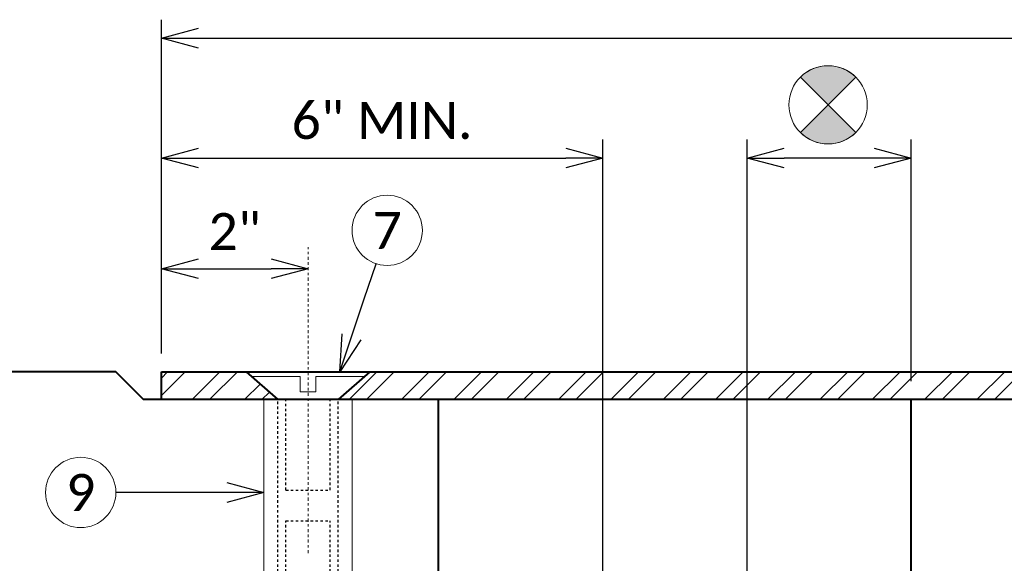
# Model space of a CAD drawing. Header units: metres. Extents: x -113 to 509, y -50 to 519.
# Tile 194 of 240: x -39 to 1, y 344 to 366. Entities that reach past the tile are written whole.
import ezdxf
from ezdxf import colors
from ezdxf.entities.mleader import LeaderData, LeaderLine
from ezdxf.enums import TextEntityAlignment as Align
from ezdxf.math import Vec2, Vec3

# ---------------------------------------------------------------- set-up
doc = ezdxf.new("R2010")
doc.units = ezdxf.units.M
doc.header["$MEASUREMENT"] = 0
doc.linetypes.add('Wisdot2', pattern=[0.125, 0.0625, -0.0625])
doc.linetypes.add('Wisdot4', pattern=[0.28125, 0.125, -0.0625, 0.03125, -0.0625])
for name, color, linetype, lineweight in [('B_ANNO_DIM', 7, 'Continuous', 18), ('B_ANNO_SYMB', 7, 'Continuous', 18), ('B_ANNO_TEXT', 7, 'Continuous', 18), ('B_CNTR', 1, 'Wisdot4', 18), ('B_DETAIL', 7, 'Continuous', 18), ('B_DETAIL_HIDDEN', 7, 'Wisdot2', 25), ('B_DETAIL_OBJ', 7, 'Continuous', 40), ('B_STEEL', 92, 'Continuous', 18)]:
    doc.layers.add(name, color=color, linetype=linetype, lineweight=lineweight)
doc.styles.add('Annotative', font='calibri.ttf', dxfattribs={"height": 0.0625})
doc.styles.get("Standard").update_dxf_attribs({"font": 'calibri.ttf'})
doc.dimstyles.new('Annotative', dxfattribs={"dimscale": 0, "dimtxt": 0.0625, "dimasz": 0.0625, "dimexe": 0.03125, "dimexo": 0.03125, "dimgap": 0.03125, "dimtad": 1, "dimdec": 3, "dimzin": 3, "dimdsep": 46, "dimlunit": 4, "dimtxsty": 'Standard', "dimblk": 'OPEN30', "dimcen": 0.03125, "dimaunit": 1, "dimadec": 0, "dimazin": 3, "dimtfac": 0.75, "dimtdec": 3, "dimtofl": 0, "dimtmove": 0, "dimatfit": 3, "dimldrblk": 'OPEN30', "dimfxl": 1, "dimtfill": 1, "dimfrac": 1, "dimtolj": 1, "dimtzin": 0, "dimarcsym": 0})

# ---------------------------------------------------------------- blocks, each defined once
blk = doc.blocks.new('_Open30')
at = {"color": 0, "linetype": 'ByBlock', "lineweight": -2}
for p, q in [((-1, 0.268), (0, 0)), ((0, 0), (-1, -0.268)), ((0, 0), (-1, 0))]:
    blk.add_line(p, q, dxfattribs=at)
blk = doc.blocks.new('*D2626')
at = {"layer": 'B_ANNO_DIM', "color": 0, "lineweight": -2, "transparency": 16777216}
for p, q in [((79.85, 85.381), (79.85, 98.919)), ((179.45, 85.381), (179.45, 98.919)), ((81.35, 98.169), (177.95, 98.169))]:
    blk.add_line(p, q, dxfattribs=at)
at = {"layer": 'Defpoints', "color": 0, "transparency": 16777216}
for p in [(179.45, 98.169), (79.85, 84.631), (179.45, 84.631)]:
    blk.add_point(p, dxfattribs=at)
at = {"layer": 'B_ANNO_DIM', "color": 0, "lineweight": -2, "transparency": 16777216, "xscale": 1.5, "yscale": 1.5, "zscale": 1.5, "rotation": 180}
blk.add_blockref('_Open30', (79.85, 98.169), dxfattribs=at)
at = {"layer": 'B_ANNO_DIM', "color": 0, "lineweight": -2, "transparency": 16777216, "xscale": 1.5, "yscale": 1.5, "zscale": 1.5}
blk.add_blockref('_Open30', (179.45, 98.169), dxfattribs=at)
at = {"layer": 'B_ANNO_DIM', "color": 0, "transparency": 16777216, "insert": (129.65, 99.688), "char_height": 1.5, "attachment_point": 5, "bg_fill": 3, "box_fill_scale": 1.25, "bg_fill_color": 256, "bg_fill_true_color": 13158600, "bg_fill_transparency": 0}
blk.add_mtext('\\A1;3\'-0"', dxfattribs=at)
blk = doc.blocks.new('*D2524')
at = {"layer": 'B_ANNO_DIM', "color": 0, "lineweight": -2, "transparency": 16777216}
for p, q in [((97.742, 75.649), (97.742, 94.054)), ((81.35, 93.304), (96.242, 93.304))]:
    blk.add_line(p, q, dxfattribs=at)
at = {"layer": 'Defpoints', "color": 0, "transparency": 16777216}
for p in [(79.85, 93.304), (97.742, 93.304), (97.742, 74.899)]:
    blk.add_point(p, dxfattribs=at)
at = {"layer": 'B_ANNO_DIM', "color": 0, "lineweight": -2, "transparency": 16777216, "xscale": 1.5, "yscale": 1.5, "zscale": 1.5, "rotation": 180}
blk.add_blockref('_Open30', (79.85, 93.304), dxfattribs=at)
at = {"layer": 'B_ANNO_DIM', "color": 0, "lineweight": -2, "transparency": 16777216, "xscale": 1.5, "yscale": 1.5, "zscale": 1.5}
blk.add_blockref('_Open30', (97.742, 93.304), dxfattribs=at)
at = {"layer": 'B_ANNO_DIM', "color": 0, "transparency": 16777216, "insert": (88.796, 94.822), "char_height": 1.5, "attachment_point": 5, "bg_fill": 3, "box_fill_scale": 1.25, "bg_fill_color": 256, "bg_fill_true_color": 13158600, "bg_fill_transparency": 0}
blk.add_mtext('\\A1;6" MIN.', dxfattribs=at)
blk = doc.blocks.new('*D2543')
at = {"layer": 'B_ANNO_DIM', "color": 0, "lineweight": -2, "transparency": 16777216}
for p, q in [((103.598, 75.649), (103.598, 94.054)), ((110.255, 84.256), (110.255, 94.054)), ((108.755, 93.304), (105.098, 93.304))]:
    blk.add_line(p, q, dxfattribs=at)
at = {"layer": 'Defpoints', "color": 0, "transparency": 16777216}
for p in [(103.598, 93.304), (110.255, 83.506), (103.598, 74.899)]:
    blk.add_point(p, dxfattribs=at)
at = {"layer": 'B_ANNO_DIM', "color": 0, "lineweight": -2, "transparency": 16777216, "xscale": 1.5, "yscale": 1.5, "zscale": 1.5, "rotation": 180}
blk.add_blockref('_Open30', (103.598, 93.304), dxfattribs=at)
at = {"layer": 'B_ANNO_DIM', "color": 0, "lineweight": -2, "transparency": 16777216, "xscale": 1.5, "yscale": 1.5, "zscale": 1.5}
blk.add_blockref('_Open30', (110.255, 93.304), dxfattribs=at)
blk = doc.blocks.new('circle half diag solid')
at = {"layer": 'B_ANNO_SYMB'}
h = blk.add_hatch(color=256, dxfattribs=at)
h.dxf.hatch_style = 1
h.paths.add_polyline_path([(1.123, 1.123), (1.123, 1.124, 0.414216), (-1.123, 1.124), (-1.123, 1.123), (0, 0)])
h.paths.add_polyline_path([(0, 0), (-1.122, -1.122, 0.413943), (1.122, -1.122)])
for p, q in [((-1.123, 1.123), (1.123, -1.123)), ((1.123, 1.123), (-1.123, -1.123))]:
    blk.add_line(p, q, dxfattribs=at)
at = {"layer": 'B_ANNO_SYMB', "flags": 128}
for points in [[(0, 0), (1.123, 1.123), (1.123, 1.124, 0.414216), (-1.123, 1.124), (-1.123, 1.123), (0, 0)], [(1.123, -1.123), (0, 0), (-1.123, -1.123), (-1.123, -1.122, 0.414211), (1.123, -1.123)]]:
    blk.add_lwpolyline(points, format="xyb", dxfattribs=at)
at = {"layer": 'B_ANNO_SYMB'}
blk.add_circle((0, 0.001), 1.588, dxfattribs=at)
blk = doc.blocks.new('*D2593')
at = {"layer": 'B_ANNO_DIM', "color": 0, "lineweight": -2, "transparency": 16777216}
blk.add_line((81.35, 88.816), (84.293, 88.816), dxfattribs=at)
at = {"layer": 'Defpoints', "color": 0, "transparency": 16777216}
for p in [(79.85, 88.816), (85.793, 88.816), (85.793, 88.816)]:
    blk.add_point(p, dxfattribs=at)
at = {"layer": 'B_ANNO_DIM', "color": 0, "lineweight": -2, "transparency": 16777216, "xscale": 1.5, "yscale": 1.5, "zscale": 1.5, "rotation": 180}
blk.add_blockref('_Open30', (79.85, 88.816), dxfattribs=at)
at = {"layer": 'B_ANNO_DIM', "color": 0, "lineweight": -2, "transparency": 16777216, "xscale": 1.5, "yscale": 1.5, "zscale": 1.5}
blk.add_blockref('_Open30', (85.793, 88.816), dxfattribs=at)
at = {"layer": 'B_ANNO_DIM', "color": 0, "transparency": 16777216, "insert": (82.821, 90.323), "char_height": 1.5, "attachment_point": 5, "bg_fill": 3, "box_fill_scale": 1.25, "bg_fill_color": 256, "bg_fill_true_color": 13158600, "bg_fill_transparency": 0}
blk.add_mtext('\\A1;2"', dxfattribs=at)
blk = doc.blocks.new('*U2432')
at = {"layer": 'B_STEEL'}
h = blk.add_hatch(dxfattribs=at)
h.set_pattern_fill('ANSI32', color=256, scale=4)
h.set_pattern_definition([(45, (60.6854, -274.2428), (-1.06066, 1.06066), []), (45, (61.3925, -274.2428), (-1.06066, 1.06066), [])])
h.paths.add_polyline_path([(97.7419, 84.6306), (88.3043, 84.6306), (87.0109, 83.5056), (97.7419, 83.5056)])
h.paths.add_polyline_path([(103.5978, 84.6306), (97.7419, 84.6306), (97.7419, 83.5056), (103.5978, 83.5056)])
h.paths.add_polyline_path([(157.1569, 84.6306), (103.5978, 84.6306), (103.5978, 83.5056), (158.443, 83.5056)])
h.paths.add_polyline_path([(179.4499, 84.6306), (174.7459, 84.6306), (173.4568, 83.5056), (179.4499, 83.5056)])
h.paths.add_polyline_path([(83.2815, 84.6306), (79.8499, 84.6306), (79.8499, 83.5056), (84.5749, 83.5056)])
at = {"layer": 'B_ANNO_SYMB'}
blk.add_circle((76.5766, 79.7387), 1.4255, dxfattribs=at)
at = {"layer": 'B_CNTR'}
blk.add_line((85.7929, 77.2784), (85.7929, 89.6913), dxfattribs=at)
at = {"layer": 'B_DETAIL', "flags": 128}
for points in [[(83.4919, 84.4476), (85.4809, 84.4476), (85.4809, 83.8176), (86.1079, 83.8176), (86.1079, 84.4476), (88.0939, 84.4476)], [(87.5779, 83.5056), (87.5779, 74.9226), (84.0079, 74.9226), (84.0079, 83.5056)]]:
    blk.add_lwpolyline(points, dxfattribs=at)
at = {"layer": 'B_DETAIL_HIDDEN', "ltscale": 0.5}
for p, q in [((84.5749, 74.9226), (84.5749, 83.5056)), ((84.8959, 79.8366), (84.8959, 83.5056)), ((86.6899, 79.8366), (86.6899, 83.5056)), ((87.0109, 74.9226), (87.0109, 83.5056)), ((84.8959, 79.8366), (86.6899, 79.8366)), ((84.8959, 74.9226), (84.8959, 78.5916)), ((84.8959, 78.5916), (86.6899, 78.5916)), ((86.6899, 74.9226), (86.6899, 78.5916))]:
    blk.add_line(p, q, dxfattribs=at)
at = {"layer": 'B_DETAIL_OBJ'}
for p, q in [((83.2815, 84.6306), (84.5749, 83.5056)), ((88.3043, 84.6306), (87.0109, 83.5056))]:
    blk.add_line(p, q, dxfattribs=at)
at = {"layer": 'B_DETAIL_OBJ', "flags": 128}
for points in [[(79.8499, 83.5056), (79.1228, 83.5056), (77.9978, 84.6306), (72.2389, 84.6306)], [(79.8499, 84.6306), (179.4499, 84.6306), (179.4499, 83.5056), (79.8499, 83.5056), (79.8499, 84.6306)], [(97.564, 73.622), (97.7419, 73.8062), (97.7419, 74.8986), (97.0178, 75.629), (91.0849, 75.629), (91.0849, 83.5056)], [(103.7756, 73.622), (103.5978, 73.8062), (103.5978, 74.8986), (104.3219, 75.629), (110.2549, 75.629), (110.2549, 83.5056)]]:
    blk.add_lwpolyline(points, dxfattribs=at)
at = {"layer": 'B_ANNO_TEXT', "insert": (76.5766, 79.7387), "char_height": 1.5, "width": 3.563823, "attachment_point": 5, "style": 'Annotative'}
blk.add_mtext('9', dxfattribs=at)
at = {"layer": 'B_ANNO_TEXT', "style": 'Annotative'}
blk.add_attdef('DIM2', text='', height=1.5, rotation=315.05602, dxfattribs=at).set_placement((311.4772, 219.6159), align=Align.MIDDLE_CENTER)
at = {"layer": 'B_ANNO_DIM'}
dim = blk.add_linear_dim(base=(179.4499, 98.1694), p1=(79.8499, 84.6306), p2=(179.4499, 84.6306), dimstyle='Annotative', override={"dimlfac": 0.361}, dxfattribs=at)
dim.commit()
dim.dimension.update_dxf_attribs({"geometry": '*D2626', "text_midpoint": (129.6499, 99.6879)})
blk.add_blockref('circle half diag solid', (106.8802, 95.4641))
dim = blk.add_linear_dim(base=(97.7419, 93.304), p1=(79.8499, 93.304), p2=(97.7419, 74.8986), text='6" MIN.', dimstyle='Annotative', override={"dimlfac": 0.361}, dxfattribs=at)
dim.commit()
dim.dimension.update_dxf_attribs({"geometry": '*D2524', "text_midpoint": (88.7959, 94.8219)})
dim = blk.add_linear_dim(base=(103.5978, 93.304), p1=(110.2549, 83.5056), p2=(103.5978, 74.8986), text=' ', dimstyle='Annotative', dxfattribs=at)
dim.commit()
dim.dimension.update_dxf_attribs({"geometry": '*D2543', "text_midpoint": (106.9264, 93.304)})
at = {"layer": 'B_ANNO_SYMB'}
blk.add_circle((89.0032, 90.3718), 1.4255, dxfattribs=at)
at = {"layer": 'B_ANNO_TEXT', "insert": (89.0032, 90.3718), "char_height": 1.5, "width": 3.563823, "attachment_point": 5, "style": 'Annotative'}
blk.add_mtext('7', dxfattribs=at)
at = {"layer": 'B_ANNO_DIM'}
dim = blk.add_linear_dim(base=(85.7929, 88.816), p1=(79.8499, 88.816), p2=(85.7929, 88.816), dimstyle='Annotative', override={"dimlfac": 0.34}, dxfattribs=at)
dim.commit()
dim.dimension.update_dxf_attribs({"geometry": '*D2593', "text_midpoint": (82.8214, 90.3235)})
ml = blk.add_multileader_mtext('Standard', dxfattribs=at)
ml.set_content('', color=256)
ml.set_leader_properties()
ml.set_arrow_properties(name='OPEN30')
ml.build(insert=Vec2(0, 0))
ml.multileader.update_dxf_attribs({"text_right_attachment_type": 3, "dogleg_length": 0.0625, "arrow_head_size": 1.5, "scale": 24})
ctx = ml.context
ctx.base_point, ctx.scale, ctx.char_height, ctx.arrow_head_size, ctx.landing_gap_size, ctx.plane_origin, ctx.plane_x_axis, ctx.plane_y_axis = Vec3(89.0268, 90.4424), 24, 1.5, 1.5, 0.75, Vec3(86.9697, 84.2998), Vec3(-0.3175593, -0.9482384), Vec3(0.9482384, -0.3175593)
ctx.right_attachment = 3
notes = []
notes.append((ctx, [(0, (1, 1, 0), (88.0741, 87.5977), (0.3175593, 0.9482384), 1.5, [(0, [(87.0805, 84.6306), (88.0741, 87.5977), (88.0741, 87.5977)], 0, [])])]))
ctx.mtext.insert, ctx.mtext.text_direction, ctx.mtext.rotation, ctx.mtext.flow_direction = Vec3(89.4998, 89.493), Vec3(-0.3175593, -0.9482384), 4.3892346, 5
ml = blk.add_multileader_mtext('Standard', dxfattribs=at)
ml.set_content('', color=256)
ml.set_leader_properties()
ml.set_arrow_properties(name='OPEN30')
ml.build(insert=Vec2(0, 0))
ml.multileader.update_dxf_attribs({"text_right_attachment_type": 3, "dogleg_length": 0.0625, "arrow_head_size": 1.5, "scale": 24})
ctx = ml.context
ctx.base_point, ctx.scale, ctx.char_height, ctx.arrow_head_size, ctx.landing_gap_size, ctx.plane_origin, ctx.plane_x_axis, ctx.plane_y_axis = Vec3(78.0022, 79.7387), 24, 1.5, 1.5, 0.75, Vec3(82.98, 79.7387), Vec3(-1, 0), Vec3(0, -1)
ctx.right_attachment = 3
notes.append((ctx, [(0, (1, 1, 0), (79.5022, 79.7387), (-1, 0), 1.5, [(0, [(84.0079, 79.7387), (79.5022, 79.7387), (79.5022, 79.7387)], 0, [])])]))
ctx.mtext.insert, ctx.mtext.text_direction, ctx.mtext.rotation, ctx.mtext.flow_direction = Vec3(77.2522, 78.9887), Vec3(-1, 0), 3.1415927, 5
for ctx, leaders in notes:
    for number, flags, end, landing, length, lines in leaders:
        leader = LeaderData()
        leader.index, (leader.has_last_leader_line, leader.has_dogleg_vector, leader.attachment_direction) = number, flags
        leader.last_leader_point, leader.dogleg_vector, leader.dogleg_length = Vec3(end), Vec3(landing), length
        for number, points, colour, breaks in lines:
            line = LeaderLine()
            line.index, line.vertices, line.color, line.breaks = number, Vec3.list(points), colors.encode_raw_color(colour), breaks
            leader.lines.append(line)
        ctx.leaders.append(leader)

msp = doc.modelspace()

# ---------------------------------------------------------------- block references
msp.add_blockref('*U2432', (-112.829, 266.839))

doc.saveas('drawing.dxf')
